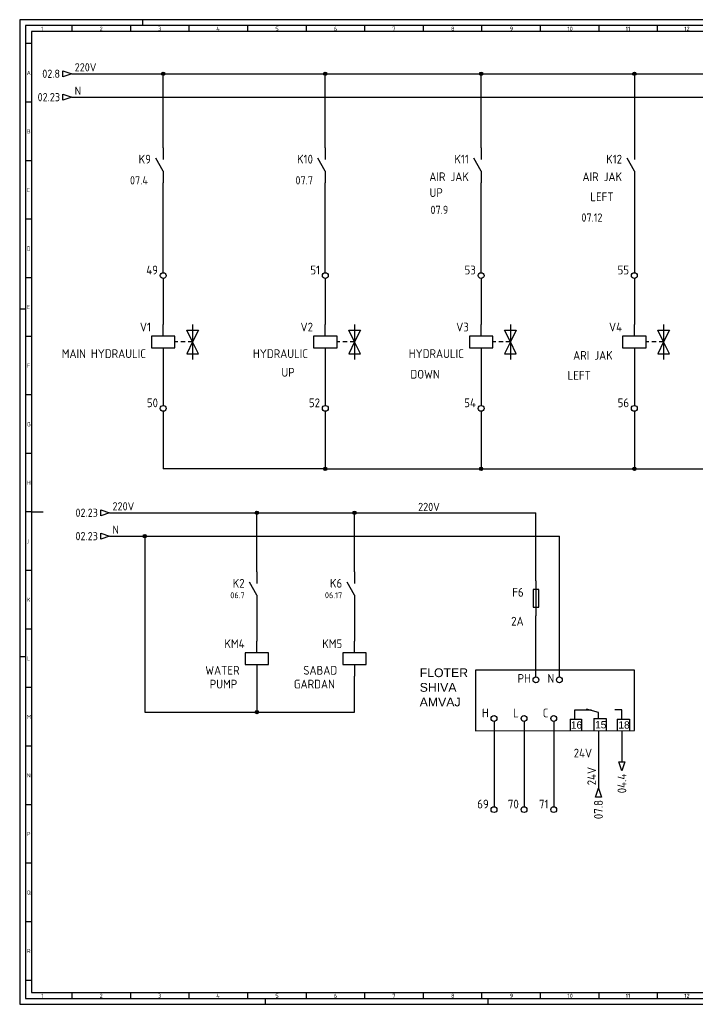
# Model space of a CAD drawing. Header units: millimetres. Extents: x 0 to 1189, y 5 to 846.
# Tile 1 of 2: x 0 to 577, y 5 to 846. Entities that reach past the tile are written whole.
import ezdxf
from ezdxf.enums import TextEntityAlignment as Align

# ---------------------------------------------------------------- set-up
doc = ezdxf.new("R2010")
doc.units = ezdxf.units.MM
doc.header["$LTSCALE"] = 12
for name, color, linetype in [('035', 5, 'Continuous'), ('07', 7, 'Continuous'), ('DESC', 1, 'Continuous'), ('DESCCHILD', 20, 'Continuous'), ('RED_2.5mm^2', 1, 'Continuous'), ('SYMS', 7, 'Continuous'), ('TAGS', 51, 'Continuous'), ('WIRENO', 70, 'Continuous'), ('WIREREF_DEST', 61, 'Continuous'), ('XREF', 7, 'Continuous'), ('XREFCHILD', 134, 'Continuous')]:
    doc.layers.add(name, color=color, linetype=linetype)
doc.styles.add('ISO Proportional', font='isocp.shx')
doc.styles.add('WD_IEC', font='ISOCP2.shx', dxfattribs={"width": 0.9, "height": 4})

# ---------------------------------------------------------------- blocks, each defined once
blk = doc.blocks.new('IEC_border_a0')
at = {"layer": '035', "color": 0}
for p, q in [((0, 841), (0, 0)), ((1189, 841), (0, 841)), ((44.5, 836), (44.5, 831)), ((94.5, 836), (94.5, 831)), ((105, 841), (105, 836)), ((144.5, 836), (144.5, 831)), ((194.5, 836), (194.5, 831)), ((244.5, 836), (244.5, 831)), ((294.5, 836), (294.5, 831)), ((344.5, 836), (344.5, 831)), ((394.5, 836), (394.5, 831)), ((444.5, 836), (444.5, 831)), ((494.5, 836), (494.5, 831)), ((544.5, 836), (544.5, 831)), ((9.98, 820.54), (5, 820.54)), ((9.98, 770.54), (5, 770.54)), ((9.98, 720.54), (5, 720.54)), ((9.98, 670.54), (5, 670.54)), ((9.98, 620.54), (5, 620.54)), ((0, 594), (5, 594)), ((10, 570.5), (5.02, 570.5)), ((10, 520.5), (5, 520.5)), ((10, 470.5), (5.02, 470.5)), ((10, 420.5), (5.02, 420.5)), ((10, 370.5), (5.02, 370.5)), ((10, 320.5), (5.02, 320.5)), ((0, 297), (5, 297)), ((10.02, 270.46), (5.03, 270.46)), ((10.02, 220.46), (5.03, 220.46)), ((10.02, 170.46), (5.03, 170.46)), ((10.02, 120.46), (5.03, 120.46)), ((10.02, 70.46), (5.03, 70.46)), ((10.03, 20.42), (5.05, 20.42)), ((44.5, 10), (44.5, 5)), ((94.5, 10), (94.5, 5)), ((144.5, 10), (144.5, 5)), ((194.5, 10), (194.5, 5)), ((244.5, 10), (244.5, 5)), ((294.5, 10), (294.5, 5)), ((344.5, 10), (344.5, 5)), ((394.5, 10), (394.5, 5)), ((444.5, 10), (444.5, 5)), ((494.5, 10), (494.5, 5)), ((544.5, 10), (544.5, 5)), ((0, 0), (1189, 0)), ((210, 0), (210, 5)), ((400, 0), (400, 5))]:
    blk.add_line(p, q, dxfattribs=at)
blk.add_lwpolyline([(10, 10), (1179, 10), (1179, 831), (10, 831)], close=True, dxfattribs=at)
at = {"layer": '07', "color": 0}
blk.add_line((10, 420.5), (20, 420.5), dxfattribs=at)
blk.add_lwpolyline([(5, 5), (1184, 5), (1184, 836), (5, 836)], close=True, dxfattribs=at)
at = {"layer": '035', "color": 0, "style": 'ISO Proportional'}
for s, p in [('1', (18.31, 831.5)), ('2', (68.23, 831.5)), ('3', (118.18, 831.5)), ('4', (167.88, 831.5)), ('5', (218.34, 831.5)), ('6', (268.19, 831.5)), ('7', (318.17, 831.5)), ('8', (368.42, 831.5)), ('9', (418.46, 831.5)), ('10', (467.72, 831.5)), ('11', (517.49, 831.5)), ('12', (567.49, 831.5)), ('A', (6, 793.79)), ('B', (6, 743.79)), ('C', (6, 693.79)), ('D', (6, 643.79)), ('E', (6.02, 593.75)), ('F', (6.02, 543.75)), ('G', (6.02, 493.75)), ('H', (6.02, 443.75)), ('J', (6.02, 393.75)), ('K', (6.02, 343.75)), ('L', (6.03, 293.72)), ('M', (6.03, 243.72)), ('N', (6.03, 193.72)), ('P', (6.03, 143.72)), ('Q', (6.03, 93.72)), ('R', (6.05, 43.68)), ('1', (18.31, 5.5)), ('2', (68.23, 5.5)), ('3', (118.18, 5.5)), ('4', (167.88, 5.5)), ('5', (218.34, 5.5)), ('6', (268.19, 5.5)), ('7', (318.17, 5.5)), ('8', (368.42, 5.5)), ('9', (418.46, 5.5)), ('10', (467.72, 5.5)), ('11', (517.49, 5.5)), ('12', (567.49, 5.5))]:
    blk.add_text(s, height=3.5, dxfattribs=at).set_placement(p)
blk = doc.blocks.new('VCR21')
for p, q in [((0, 7.5), (0, 2.5)), ((0, -2.5), (-3.12, 3.12)), ((0, -2.5), (0, -7.5))]:
    blk.add_line(p, q)
at = {"style": 'WD_IEC'}
for tag, p in [('INST', (-5.25, 6.75)), ('LOC', (-5.25, 3.75)), ('TAG2', (-5.25, 0.75)), ('XREF', (-5.25, -3.75)), ('DESC1', (-5.25, -6.75)), ('DESC2', (-5.25, -9.75)), ('DESC3', (-5.25, -12.75))]:
    blk.add_attdef(tag, text='', height=2.5, dxfattribs=at).set_placement(p, align=Align.RIGHT)
blk.add_attdef('TERM01', text='', height=2, rotation=90, dxfattribs=at).set_placement((-1, 7.5), align=Align.RIGHT)
at = {"style": 'WD_IEC', "flags": 1}
for tag, p, height in [('X2TERM01', (0, 7.5), 0.32), ('X4LINK', (-2.75, 0), 0.32), ('X1LINK', (-0.5, 0), 0.32), ('CONTACT', (4, -3.5), 1), ('FAMILY', (4, -5), 1), ('COMMON', (5.25, -4.75), 1), ('X8TERM02', (0, -7.5), 0.32)]:
    blk.add_attdef(tag, p, '', height=height, dxfattribs=at)
at = {"style": 'WD_IEC'}
blk.add_attdef('TERM02', (-1, -7.5), '', height=2, rotation=90, dxfattribs=at)
blk = doc.blocks.new('VT0002')
blk.add_circle((0, 0), 1.25)
at = {"style": 'WD_IEC'}
for tag, p in [('INST', (-2.25, 6.5)), ('LOC', (-2.25, 3.5)), ('DESC1', (-2.25, -6.25)), ('DESC2', (-2.25, -9.25)), ('DESC3', (-2.25, -12.25))]:
    blk.add_attdef(tag, text='', height=2.5, dxfattribs=at).set_placement(p, align=Align.RIGHT)
at = {"style": 'WD_IEC', "flags": 1}
for tag, p, height in [('ASSYCODE', (2.75, 10.75), 1), ('CATDESC', (2.75, 9.25), 1), ('MFG', (2.75, 7.25), 1.5), ('CAT', (2.75, 4.75), 1.5), ('X4PIN01', (-1.25, 1), 0.25), ('X4TERMDESC01', (-1.25, 0.5), 0.4), ('X4TERM01', (-1.25, 0), 0.25), ('STRIPSEQ', (0, 0), 0.025), ('X2PIN01', (0, 2.25), 0.25), ('X2TERMDESC01', (0, 1.75), 0.4), ('X2TERM01', (0, 1.25), 0.25), ('X8PIN01', (0, -0.25), 0.25), ('X1PIN01', (1.25, 1), 0.25), ('X1TERMDESC01', (1.25, 0.5), 0.4), ('X1TERM01', (1.25, 0), 0.25), ('LINKTERM', (0, -0.04), 0.025), ('X8TERMDESC01', (0, -0.75), 0.4), ('X8TERM01', (0, -1.25), 0.25)]:
    blk.add_attdef(tag, p, '', height=height, dxfattribs=at)
at = {"style": 'WD_IEC', "flags": 8}
for tag, height, p in [('TAGSTRIP', 2.5, (-2.25, 0.5)), ('TERM01', 2, (-2.25, -3.25))]:
    blk.add_attdef(tag, text='', height=height, dxfattribs=at).set_placement(p, align=Align.RIGHT)
blk = doc.blocks.new('WDDOT')
for radius in [0.72, 0.449, 0.223]:
    blk.add_circle((0, 0), radius)
blk = doc.blocks.new('VFU1')
blk.add_line((0, 7.5), (0, -7.5))
blk.add_lwpolyline([(-1.25, 3.75), (-1.25, -3.75), (1.25, -3.75), (1.25, 3.75)], close=True)
at = {"style": 'WD_IEC'}
for tag, p in [('INST', (-5.25, 7.75)), ('LOC', (-5.25, 4.25)), ('TAG1', (-5.25, 0.75)), ('RATING1', (-5.25, -3.75)), ('XREF', (-5.25, -7.75)), ('DESC1', (-5.25, -11.6)), ('DESC2', (-5.25, -15.1)), ('DESC3', (-5.25, -18.6))]:
    blk.add_attdef(tag, text='', height=2.5, dxfattribs=at).set_placement(p, align=Align.RIGHT)
blk.add_attdef('TERM01', text='', height=2, rotation=90, dxfattribs=at).set_placement((-1, 7.5), align=Align.RIGHT)
at = {"style": 'WD_IEC', "flags": 1}
for tag, p, height in [('X2TERM01', (0, 7.5), 0.32), ('CAT', (2.75, 4), 1.5), ('MFG', (2.75, 6.5), 1.5), ('X4LINK', (-1.25, 0), 0.32), ('X1LINK', (1.25, 0), 0.32), ('ASSYCODE', (2.25, -4), 1), ('X8TERM02', (0, -7.5), 0.32), ('CATDESC', (2.25, -7), 1), ('FAMILY', (2.25, -5.5), 1)]:
    blk.add_attdef(tag, p, '', height=height, dxfattribs=at)
at = {"style": 'WD_IEC'}
blk.add_attdef('TERM02', (-1, -7.5), '', height=2, rotation=90, dxfattribs=at)
blk = doc.blocks.new('VSV1')
for p, q in [((0, 2.5), (0, 7.5)), ((12.5, 0), (10, 5)), ((10, 5), (15, 5)), ((12.5, 7.5), (12.5, -7.5)), ((15, 5), (12.5, 0)), ((6.25, 0), (5, 0)), ((9.38, 0), (7.5, 0)), ((12.5, 0), (10, -5)), ((12.5, 0), (10.62, 0)), ((15, -5), (12.5, 0)), ((0, -2.5), (0, -7.5)), ((10, -5), (15, -5))]:
    blk.add_line(p, q)
blk.add_lwpolyline([(-5, 2.5), (-5, -2.5), (5, -2.5), (5, 2.5)], close=True)
at = {"style": 'WD_IEC'}
for tag, p in [('INST', (-5.25, 11.5)), ('LOC', (-5.25, 8)), ('TAG1', (-5.25, 4.5)), ('DESC1', (-5.25, -6.85)), ('DESC2', (-5.25, -10.35)), ('DESC3', (-5.25, -13.85))]:
    blk.add_attdef(tag, text='', height=2.5, dxfattribs=at).set_placement(p, align=Align.RIGHT)
blk.add_attdef('TERM01', text='', height=2, rotation=90, dxfattribs=at).set_placement((-1, 7.5), align=Align.RIGHT)
at = {"style": 'WD_IEC', "flags": 1}
for tag, p, height in [('X2TERM01', (0, 7.5), 0.32), ('X4LINK', (-5, 0), 0.32), ('X1LINK', (12.5, 0), 0.32), ('ASSYCODE', (1, -4), 1), ('X8TERM02', (0, -7.5), 0.32), ('CATDESC', (1, -7), 1), ('FAMILY', (1, -5.5), 1)]:
    blk.add_attdef(tag, p, '', height=height, dxfattribs=at)
at = {"style": 'WD_IEC', "flags": 9}
for tag, p in [('MFG', (-6, 1)), ('CAT', (-6, -1.5))]:
    blk.add_attdef(tag, text='', height=1.5, dxfattribs=at).set_placement(p, align=Align.RIGHT)
at = {"style": 'WD_IEC'}
blk.add_attdef('TERM02', (-1, -7.5), '', height=2, rotation=90, dxfattribs=at)
at = {"lineweight": 9, "style": 'WD_IEC'}
for tag, p in [('NO', (-5.5, -16.5)), ('NC', (-5.5, -20))]:
    blk.add_attdef(tag, text='', height=2.5, dxfattribs=at).set_placement(p, align=Align.TOP_RIGHT)
for tag, p in [('XREFNO', (-4, -16.5)), ('XREFNC', (-4, -20)), ('WDTAGALT', (-3.88, -23.13))]:
    blk.add_attdef(tag, text='', height=2.5, dxfattribs=at).set_placement(p, align=Align.TOP_LEFT)
blk = doc.blocks.new('VMS1')
for p, q in [((0, 2.5), (0, 7.5)), ((0, -2.5), (0, -7.5))]:
    blk.add_line(p, q)
blk.add_lwpolyline([(-5, 2.5), (-5, -2.5), (5, -2.5), (5, 2.5)], close=True)
at = {"style": 'WD_IEC'}
for tag, p in [('INST', (-5.25, 10.5)), ('LOC', (-5.25, 7.5)), ('TAG1', (-5.25, 4.5)), ('DESC1', (-5.25, -6.85)), ('DESC2', (-5.25, -9.85)), ('DESC3', (-5.25, -12.85))]:
    blk.add_attdef(tag, text='', height=2.5, dxfattribs=at).set_placement(p, align=Align.RIGHT)
blk.add_attdef('TERM01', text='', height=2, rotation=90, dxfattribs=at).set_placement((-1, 7.5), align=Align.RIGHT)
at = {"style": 'WD_IEC', "flags": 1}
for tag, p, height in [('X2TERM01', (0, 7.5), 0.32), ('X4LINK', (-5, 0), 0.32), ('X1LINK', (5, 0), 0.32), ('ASSYCODE', (1, -4), 1), ('X8TERM02', (0, -7.5), 0.32), ('CATDESC', (1, -7), 1), ('FAMILY', (1, -5.5), 1)]:
    blk.add_attdef(tag, p, '', height=height, dxfattribs=at)
at = {"style": 'WD_IEC', "flags": 9}
for tag, p in [('MFG', (-6, 1)), ('CAT', (-6, -1.5))]:
    blk.add_attdef(tag, text='', height=1.5, dxfattribs=at).set_placement(p, align=Align.RIGHT)
at = {"style": 'WD_IEC'}
blk.add_attdef('TERM02', (-1, -7.5), '', height=2, rotation=90, dxfattribs=at)
at = {"lineweight": 9, "style": 'WD_IEC'}
for tag, p in [('NO', (-5.5, -16.5)), ('NC', (-5.5, -19.5))]:
    blk.add_attdef(tag, text='', height=2.5, dxfattribs=at).set_placement(p, align=Align.TOP_RIGHT)
for tag, p in [('XREFNO', (-4, -16.5)), ('XREFNC', (-4, -19.5))]:
    blk.add_attdef(tag, text='', height=2.5, dxfattribs=at).set_placement(p, align=Align.TOP_LEFT)
blk = doc.blocks.new('HA1D3')
blk.add_lwpolyline([(0, 0), (-3.75, -1.25), (-3.75, 1.25)], close=True)
at = {"style": 'WD_IEC'}
blk.add_attdef('XREF', text='', height=2.5, dxfattribs=at).set_placement((-5, 0), align=Align.MIDDLE_RIGHT)
at = {"style": 'WD_IEC', "flags": 1}
blk.add_attdef('SIGCODE', text='', height=1, dxfattribs=at).set_placement((-2.5, 1.8), align=Align.RIGHT)
at = {"style": 'WD_IEC'}
for tag, p, height, flags in [('X1TERM01', (0, 0), 0.32, 1), ('WIRENO', (1.25, 1), 2.5, 8)]:
    blk.add_attdef(tag, p, '', height=height, dxfattribs=dict(at, flags=flags))
blk.add_attdef('DESC1', text='', height=2.5, dxfattribs=at).set_placement((1.25, -1), align=Align.TOP_LEFT)
blk = doc.blocks.new('WD_WNH')
at = {"linetype": 'Continuous', "style": 'WD_IEC', "width": 0.8}
blk.add_attdef('WIRENO', text='', height=2.5, dxfattribs=at).set_placement((0, 0.75), align=Align.CENTER)
at = {"style": 'WD_IEC', "flags": 1}
for tag, p in [('W01USER', (0, 1.25)), ('W02USER', (0, 1.125)), ('W03USER', (0, 1)), ('W04USER', (0, 0.875)), ('W05USER', (0, 0.75)), ('W06USER', (0, 0.625)), ('W07USER', (0, 0.5)), ('W08USER', (0, 0.375)), ('W09USER', (0, 0.25)), ('W10USER', (0, 0.125))]:
    blk.add_attdef(tag, text='', height=0.08, dxfattribs=at).set_placement(p, align=Align.CENTER)
blk = doc.blocks.new('HA1D4')
blk.add_lwpolyline([(0, 0), (1.25, -3.75), (-1.25, -3.75)], close=True)
at = {"style": 'WD_IEC', "flags": 8}
blk.add_attdef('WIRENO', (-1, 1.25), '', height=2.5, rotation=90, dxfattribs=at)
at = {"style": 'WD_IEC'}
blk.add_attdef('DESC1', text='', height=2.5, rotation=90, dxfattribs=at).set_placement((1, 1.25), align=Align.TOP_LEFT)
at = {"style": 'WD_IEC', "flags": 1}
blk.add_attdef('X2TERM01', (0, 0), '', height=0.32, dxfattribs=at)
blk.add_attdef('SIGCODE', text='', height=1, dxfattribs=at).set_placement((-2.5, -3.2), align=Align.RIGHT)
at = {"style": 'WD_IEC'}
blk.add_attdef('XREF', text='', height=2.5, rotation=90, dxfattribs=at).set_placement((0, -5), align=Align.MIDDLE_RIGHT)
blk = doc.blocks.new('WD_WNV')
at = {"linetype": 'Continuous', "style": 'WD_IEC', "width": 0.8}
blk.add_attdef('WIRENO', text='', height=2.5, dxfattribs=at).set_placement((-1.6, 0), align=Align.MIDDLE_RIGHT)
at = {"style": 'WD_IEC', "flags": 1}
for tag, p in [('W01USER', (-1, 1.25)), ('W02USER', (-1, 1.125)), ('W03USER', (-1, 1)), ('W04USER', (-1, 0.875)), ('W05USER', (-1, 0.75)), ('W06USER', (-1, 0.625)), ('W07USER', (-1, 0.5)), ('W08USER', (-1, 0.375)), ('W09USER', (-1, 0.25)), ('W10USER', (-1, 0.125))]:
    blk.add_attdef(tag, text='', height=0.08, dxfattribs=at).set_placement(p, align=Align.CENTER)
blk = doc.blocks.new('HA1S4')
blk.add_lwpolyline([(0, -3.75), (-1.25, 0), (1.25, 0)], close=True)
at = {"style": 'WD_IEC', "flags": 8}
blk.add_attdef('WIRENO', (-1, 1.25), '', height=2.5, rotation=90, dxfattribs=at)
at = {"style": 'WD_IEC'}
blk.add_attdef('DESC1', text='', height=2.5, rotation=90, dxfattribs=at).set_placement((1, 1.25), align=Align.TOP_LEFT)
at = {"style": 'WD_IEC', "flags": 1}
blk.add_attdef('X2TERM01', (0, 0), '', height=0.32, dxfattribs=at)
blk.add_attdef('SIGCODE', text='', height=1, dxfattribs=at).set_placement((-2.5, -3.2), align=Align.RIGHT)
at = {"style": 'WD_IEC'}
blk.add_attdef('XREF', text='', height=2.5, rotation=90, dxfattribs=at).set_placement((0, -5), align=Align.MIDDLE_RIGHT)

msp = doc.modelspace()

# ---------------------------------------------------------------- linework, layer by layer
for p, q in [((474.18, 248.49), (474.18, 256.49)), ((474.18, 256.49), (488.26, 256.49)), ((494.18, 254.06), (484.09, 257.01)), ((494.18, 249.06), (494.18, 254.06)), ((514.18, 256.49), (508.18, 256.6)), ((514.18, 248.49), (514.18, 256.49)), ((470.18, 248.54), (470.18, 238.7)), ((470.18, 248.54), (479.68, 248.41)), ((479.68, 248.41), (479.68, 238.66)), ((490.18, 249.11), (490.18, 238.7)), ((490.18, 249.11), (500.81, 249.01)), ((500.81, 249.01), (500.81, 238.7)), ((510.18, 248.54), (510.18, 238.7)), ((510.18, 248.54), (520.84, 248.44)), ((520.84, 248.44), (520.84, 238.7))]:
    msp.add_line(p, q)
at = {"color": 7}
for p, q in [((494.26, 238.7), (494.26, 228.7)), ((514.26, 238.7), (514.26, 228.7))]:
    msp.add_line(p, q, dxfattribs=at)
at = {"layer": 'RED_2.5mm^2', "color": 0}
for p, q in [((44.47, 799.76), (1144.36, 799.76)), ((122.6, 736.55), (122.6, 799.76)), ((260.95, 736.55), (260.95, 799.76)), ((394.07, 736.55), (394.07, 799.76)), ((524.89, 799.76), (524.89, 736.55)), ((44.47, 779.76), (1144.36, 779.76)), ((122.6, 629.86), (122.6, 706.55)), ((260.98, 629.86), (260.98, 706.55)), ((394.05, 629.86), (394.05, 706.55)), ((524.89, 706.55), (524.89, 629.86)), ((122.6, 624.86), (122.6, 585.65)), ((260.98, 624.86), (260.98, 585.65)), ((394.05, 624.86), (394.05, 585.65)), ((524.89, 624.86), (524.89, 585.65)), ((122.6, 555.65), (122.6, 516.43)), ((260.98, 555.65), (260.98, 516.43)), ((394.05, 555.65), (394.05, 516.43)), ((524.89, 555.65), (524.89, 516.43)), ((122.6, 511.43), (122.6, 462.29)), ((260.98, 511.43), (260.98, 462.29)), ((394.05, 511.43), (394.05, 462.29)), ((524.89, 511.43), (524.89, 462.29)), ((260.98, 462.29), (122.6, 462.29)), ((260.98, 462.29), (827.77, 462.29)), ((76.78, 424.8), (440.87, 424.8)), ((202.58, 374.3), (202.58, 424.8)), ((285.92, 374.3), (285.92, 424.8)), ((440.87, 366.61), (440.87, 424.8)), ((76.78, 404.8), (460.87, 404.8)), ((106.82, 404.8), (106.82, 254.51)), ((460.87, 284.55), (460.87, 404.8)), ((202.55, 344.3), (202.55, 315.18)), ((285.92, 344.3), (285.92, 315.18)), ((440.87, 284.55), (440.87, 336.61)), ((202.55, 285.18), (202.55, 254.51)), ((285.92, 254.51), (285.92, 285.18)), ((106.82, 254.51), (285.92, 254.51)), ((405.06, 246.54), (405.06, 173.73)), ((430.71, 246.54), (430.71, 173.73)), ((456.04, 246.54), (456.04, 173.73))]:
    msp.add_line(p, q, dxfattribs=at)
at = {"layer": 'RED_2.5mm^2'}
for p, q in [((494.26, 228.7), (494.26, 189.48)), ((514.26, 228.7), (514.26, 211.91))]:
    msp.add_line(p, q, dxfattribs=at)
at = {"layer": 'RED_2.5mm^2', "color": 0}
msp.add_lwpolyline([(524.92, 290.45), (389.28, 290.45), (389.28, 238.49), (524.92, 238.71)], close=True, dxfattribs=at)

# ---------------------------------------------------------------- block references
msp.add_blockref('IEC_border_a0', (0, 4.94))
at = {"layer": 'SYMS'}
ref = msp.add_blockref('HA1D3', (44.47, 799.76), dxfattribs=dict(at, xscale=2, yscale=2, zscale=2))
ref.add_attrib('XREF', '02.8', dxfattribs={"layer": 'XREF', "height": 7, "style": 'WD_IEC'}).set_placement((34.47, 799.76), align=Align.MIDDLE_RIGHT)
ref.add_attrib('WIRENO', '220V', (46.97, 801.76), dxfattribs={"layer": 'WIREREF_DEST', "height": 7, "style": 'WD_IEC', "flags": 8})
at = {"layer": 'SYMS', "color": 0, "xscale": 2, "yscale": 2, "zscale": 2}
for p in [(122.6, 799.76), (260.95, 799.76), (394.07, 799.76), (524.89, 799.76), (260.98, 462.29), (394.05, 462.29), (524.89, 462.29), (202.58, 424.8), (285.92, 424.8), (106.82, 404.8), (202.55, 254.51)]:
    msp.add_blockref('WDDOT', p, dxfattribs=at)
at = {"layer": 'SYMS'}
ref = msp.add_blockref('HA1D3', (44.47, 779.76), dxfattribs=dict(at, xscale=2, yscale=2, zscale=2))
ref.add_attrib('XREF', '02.23', dxfattribs={"layer": 'XREF', "height": 7, "style": 'WD_IEC'}).set_placement((34.47, 779.76), align=Align.MIDDLE_RIGHT)
ref.add_attrib('WIRENO', 'N', (46.97, 781.76), dxfattribs={"layer": 'WIREREF_DEST', "height": 7, "style": 'WD_IEC', "flags": 8})
at = {"layer": 'SYMS', "color": 0}
ref = msp.add_blockref('VCR21', (122.6, 721.55), dxfattribs=dict(at, xscale=2, yscale=2, zscale=2))
ref.add_attrib('XREF', '07.4', dxfattribs={"layer": 'XREFCHILD', "height": 7, "style": 'WD_IEC'}).set_placement((109.46, 705.26), align=Align.RIGHT)
ref.add_attrib('TAG2', 'K9', dxfattribs={"layer": 'TAGS', "height": 7.5, "style": 'WD_IEC'}).set_placement((112.1, 723.05), align=Align.RIGHT)
ref = msp.add_blockref('VCR21', (260.95, 721.55), dxfattribs=dict(at, xscale=2, yscale=2, zscale=2))
ref.add_attrib('XREF', '07.7', dxfattribs={"layer": 'XREFCHILD', "height": 7, "style": 'WD_IEC'}).set_placement((250.45, 705.26), align=Align.RIGHT)
ref.add_attrib('TAG2', 'K10', dxfattribs={"layer": 'TAGS', "height": 7.5, "style": 'WD_IEC'}).set_placement((250.45, 723.05), align=Align.RIGHT)
ref = msp.add_blockref('VCR21', (394.07, 721.55), dxfattribs=dict(at, xscale=2, yscale=2, zscale=2))
ref.add_attrib('XREF', '07.9', dxfattribs={"layer": 'XREFCHILD', "height": 7, "style": 'WD_IEC'}).set_placement((365.99, 680.04), align=Align.RIGHT)
ref.add_attrib('DESC2', 'UP', dxfattribs={"layer": 'DESCCHILD', "height": 7.5, "style": 'WD_IEC'}).set_placement((361.34, 694.49), align=Align.RIGHT)
ref.add_attrib('DESC1', 'AIR JAK', dxfattribs={"layer": 'DESCCHILD', "height": 7.5, "style": 'WD_IEC'}).set_placement((383.57, 708.05), align=Align.RIGHT)
ref.add_attrib('TAG2', 'K11', dxfattribs={"layer": 'TAGS', "height": 7.5, "style": 'WD_IEC'}).set_placement((383.57, 723.05), align=Align.RIGHT)
ref = msp.add_blockref('VCR21', (524.89, 721.55), dxfattribs=dict(at, xscale=2, yscale=2, zscale=2))
ref.add_attrib('XREF', '07.12', dxfattribs={"layer": 'XREFCHILD', "height": 7, "style": 'WD_IEC'}).set_placement((497.69, 673.45), align=Align.RIGHT)
ref.add_attrib('DESC2', 'LEFT', dxfattribs={"layer": 'DESCCHILD', "height": 7.5, "style": 'WD_IEC'}).set_placement((507.11, 690.92), align=Align.RIGHT)
ref.add_attrib('DESC1', 'AIR JAK', dxfattribs={"layer": 'DESCCHILD', "height": 7.5, "style": 'WD_IEC'}).set_placement((514.39, 708.05), align=Align.RIGHT)
ref.add_attrib('TAG2', 'K12', dxfattribs={"layer": 'TAGS', "height": 7.5, "style": 'WD_IEC'}).set_placement((514.39, 723.05), align=Align.RIGHT)
ref = msp.add_blockref('VT0002', (122.6, 627.36), dxfattribs=dict(at, xscale=2, yscale=2, zscale=2))
ref.add_attrib('TAGSTRIP', '49', dxfattribs={"layer": 'TAGS', "height": 7.5, "style": 'WD_IEC', "flags": 8}).set_placement((118.1, 628.36), align=Align.RIGHT)
ref = msp.add_blockref('VT0002', (260.98, 627.36), dxfattribs=dict(at, xscale=2, yscale=2, zscale=2))
ref.add_attrib('TAGSTRIP', '51', dxfattribs={"layer": 'TAGS', "height": 7.5, "style": 'WD_IEC', "flags": 8}).set_placement((256.48, 628.36), align=Align.RIGHT)
ref = msp.add_blockref('VT0002', (394.05, 627.36), dxfattribs=dict(at, xscale=2, yscale=2, zscale=2))
ref.add_attrib('TAGSTRIP', '53', dxfattribs={"layer": 'TAGS', "height": 7.5, "style": 'WD_IEC', "flags": 8}).set_placement((389.55, 628.36), align=Align.RIGHT)
ref = msp.add_blockref('VT0002', (524.89, 627.36), dxfattribs=dict(at, xscale=2, yscale=2, zscale=2))
ref.add_attrib('TAGSTRIP', '55', dxfattribs={"layer": 'TAGS', "height": 7.5, "style": 'WD_IEC', "flags": 8}).set_placement((520.39, 628.36), align=Align.RIGHT)
ref = msp.add_blockref('VSV1', (122.6, 570.65), dxfattribs=dict(at, xscale=2, yscale=2, zscale=2))
ref.add_attrib('DESC1', 'MAIN HYDRAULIC ', dxfattribs={"layer": 'DESC', "height": 7.5, "style": 'WD_IEC'}).set_placement((112.1, 556.95), align=Align.RIGHT)
ref.add_attrib('TAG1', 'V1', dxfattribs={"layer": 'TAGS', "height": 7.5, "style": 'WD_IEC'}).set_placement((112.1, 579.65), align=Align.RIGHT)
ref = msp.add_blockref('VSV1', (260.98, 570.65), dxfattribs=dict(at, xscale=2, yscale=2, zscale=2))
ref.add_attrib('DESC2', 'UP', dxfattribs={"layer": 'DESC', "height": 7.5, "style": 'WD_IEC'}).set_placement((234.83, 540.99), align=Align.RIGHT)
ref.add_attrib('DESC1', 'HYDRAULIC ', dxfattribs={"layer": 'DESC', "height": 7.5, "style": 'WD_IEC'}).set_placement((250.48, 556.95), align=Align.RIGHT)
ref.add_attrib('TAG1', 'V2', dxfattribs={"layer": 'TAGS', "height": 7.5, "style": 'WD_IEC'}).set_placement((250.48, 579.65), align=Align.RIGHT)
ref = msp.add_blockref('VSV1', (394.05, 570.65), dxfattribs=dict(at, xscale=2, yscale=2, zscale=2))
ref.add_attrib('DESC2', 'DOWN', dxfattribs={"layer": 'DESC', "height": 7.5, "style": 'WD_IEC'}).set_placement((358.63, 539.35), align=Align.RIGHT)
ref.add_attrib('DESC1', 'HYDRAULIC ', dxfattribs={"layer": 'DESC', "height": 7.5, "style": 'WD_IEC'}).set_placement((383.55, 556.95), align=Align.RIGHT)
ref.add_attrib('TAG1', 'V3', dxfattribs={"layer": 'TAGS', "height": 7.5, "style": 'WD_IEC'}).set_placement((383.55, 579.65), align=Align.RIGHT)
ref = msp.add_blockref('VSV1', (524.89, 570.65), dxfattribs=dict(at, xscale=2, yscale=2, zscale=2))
ref.add_attrib('DESC2', 'LEFT', dxfattribs={"layer": 'DESC', "height": 7.5, "style": 'WD_IEC'}).set_placement((487.68, 538.36), align=Align.RIGHT)
ref.add_attrib('DESC1', 'ARI JAK', dxfattribs={"layer": 'DESC', "height": 7.5, "style": 'WD_IEC'}).set_placement((506.42, 555.46), align=Align.RIGHT)
ref.add_attrib('TAG1', 'V4', dxfattribs={"layer": 'TAGS', "height": 7.5, "style": 'WD_IEC'}).set_placement((514.39, 579.65), align=Align.RIGHT)
ref = msp.add_blockref('VT0002', (122.6, 513.93), dxfattribs=dict(at, xscale=2, yscale=2, zscale=2))
ref.add_attrib('TAGSTRIP', '50', dxfattribs={"layer": 'TAGS', "height": 7.5, "style": 'WD_IEC', "flags": 8}).set_placement((118.1, 514.93), align=Align.RIGHT)
ref = msp.add_blockref('VT0002', (260.98, 513.93), dxfattribs=dict(at, xscale=2, yscale=2, zscale=2))
ref.add_attrib('TAGSTRIP', '52', dxfattribs={"layer": 'TAGS', "height": 7.5, "style": 'WD_IEC', "flags": 8}).set_placement((256.48, 514.93), align=Align.RIGHT)
ref = msp.add_blockref('VT0002', (394.05, 513.93), dxfattribs=dict(at, xscale=2, yscale=2, zscale=2))
ref.add_attrib('TAGSTRIP', '54', dxfattribs={"layer": 'TAGS', "height": 7.5, "style": 'WD_IEC', "flags": 8}).set_placement((389.55, 514.93), align=Align.RIGHT)
ref = msp.add_blockref('VT0002', (524.89, 513.93), dxfattribs=dict(at, xscale=2, yscale=2, zscale=2))
ref.add_attrib('TAGSTRIP', '56', dxfattribs={"layer": 'TAGS', "height": 7.5, "style": 'WD_IEC', "flags": 8}).set_placement((520.39, 514.93), align=Align.RIGHT)
at = {"layer": 'SYMS'}
ref = msp.add_blockref('HA1D3', (76.78, 424.8), dxfattribs=dict(at, xscale=2, yscale=2, zscale=2))
ref.add_attrib('XREF', '02.23', dxfattribs={"layer": 'XREF', "height": 7, "style": 'WD_IEC'}).set_placement((66.78, 424.8), align=Align.MIDDLE_RIGHT)
ref.add_attrib('WIRENO', '220V', (79.28, 426.8), dxfattribs={"layer": 'WIREREF_DEST', "height": 7, "style": 'WD_IEC', "flags": 8})
ref = msp.add_blockref('HA1D3', (76.78, 404.8), dxfattribs=dict(at, xscale=2, yscale=2, zscale=2))
ref.add_attrib('XREF', '02.23', dxfattribs={"layer": 'XREF', "height": 7, "style": 'WD_IEC'}).set_placement((66.78, 404.8), align=Align.MIDDLE_RIGHT)
ref.add_attrib('WIRENO', 'N', (79.28, 406.8), dxfattribs={"layer": 'WIREREF_DEST', "height": 7, "style": 'WD_IEC', "flags": 8})
at = {"layer": 'SYMS', "color": 0}
ref = msp.add_blockref('VCR21', (202.58, 359.3), dxfattribs=dict(at, xscale=2, yscale=2, zscale=2))
ref.add_attrib('XREF', '06.7', dxfattribs={"layer": 'XREFCHILD', "height": 5, "style": 'WD_IEC'}).set_placement((192.08, 351.8), align=Align.RIGHT)
ref.add_attrib('TAG2', 'K2', dxfattribs={"layer": 'TAGS', "height": 7.5, "style": 'WD_IEC'}).set_placement((192.08, 360.8), align=Align.RIGHT)
ref = msp.add_blockref('VCR21', (285.92, 359.3), dxfattribs=dict(at, xscale=2, yscale=2, zscale=2))
ref.add_attrib('XREF', '06.17', dxfattribs={"layer": 'XREFCHILD', "height": 5, "style": 'WD_IEC'}).set_placement((275.42, 351.8), align=Align.RIGHT)
ref.add_attrib('TAG2', 'K6', dxfattribs={"layer": 'TAGS', "height": 7.5, "style": 'WD_IEC'}).set_placement((275.42, 360.8), align=Align.RIGHT)
ref = msp.add_blockref('VFU1', (440.87, 351.61), dxfattribs=dict(at, xscale=2, yscale=2, zscale=2))
ref.add_attrib('DESC1', '2A', dxfattribs={"layer": 'DESC', "height": 7.5, "style": 'WD_IEC'}).set_placement((430.37, 328.41), align=Align.RIGHT)
ref.add_attrib('TAG1', 'F6', dxfattribs={"layer": 'TAGS', "height": 7.5, "style": 'WD_IEC'}).set_placement((430.37, 353.11), align=Align.RIGHT)
ref = msp.add_blockref('VMS1', (202.55, 300.18), dxfattribs=dict(at, xscale=2, yscale=2, zscale=2))
ref.add_attrib('DESC2', 'PUMP', dxfattribs={"layer": 'DESC', "height": 7.5, "style": 'WD_IEC'}).set_placement((185.76, 274.69), align=Align.RIGHT)
ref.add_attrib('DESC1', 'WATER ', dxfattribs={"layer": 'DESC', "height": 7.5, "style": 'WD_IEC'}).set_placement((192.05, 286.48), align=Align.RIGHT)
ref.add_attrib('TAG1', 'KM4', dxfattribs={"layer": 'TAGS', "height": 7.5, "style": 'WD_IEC'}).set_placement((192.05, 309.18), align=Align.RIGHT)
ref = msp.add_blockref('VMS1', (285.92, 300.18), dxfattribs=dict(at, xscale=2, yscale=2, zscale=2))
ref.add_attrib('DESC2', 'GARDAN', dxfattribs={"layer": 'DESC', "height": 7.5, "style": 'WD_IEC'}).set_placement((269.13, 274.69), align=Align.RIGHT)
ref.add_attrib('DESC1', 'SABAD ', dxfattribs={"layer": 'DESC', "height": 7.5, "style": 'WD_IEC'}).set_placement((275.42, 286.48), align=Align.RIGHT)
ref.add_attrib('TAG1', 'KM5', dxfattribs={"layer": 'TAGS', "height": 7.5, "style": 'WD_IEC'}).set_placement((275.42, 309.18), align=Align.RIGHT)
ref = msp.add_blockref('VT0002', (440.87, 282.05), dxfattribs=dict(at, xscale=2, yscale=2, zscale=2))
ref.add_attrib('TAGSTRIP', 'PH', dxfattribs={"layer": 'TAGS', "height": 7.5, "style": 'WD_IEC', "flags": 8}).set_placement((436.55, 279.53), align=Align.RIGHT)
ref = msp.add_blockref('VT0002', (460.87, 282.05), dxfattribs=dict(at, xscale=2, yscale=2, zscale=2))
ref.add_attrib('TAGSTRIP', 'N', dxfattribs={"layer": 'TAGS', "height": 7.5, "style": 'WD_IEC', "flags": 8}).set_placement((456.55, 279.53), align=Align.RIGHT)
ref = msp.add_blockref('VT0002', (405.06, 249.04), dxfattribs=dict(at, xscale=2, yscale=2, zscale=2))
ref.add_attrib('TAGSTRIP', 'H', dxfattribs={"layer": 'TAGS', "height": 7.5, "style": 'WD_IEC', "flags": 8}).set_placement((400.56, 250.04), align=Align.RIGHT)
ref = msp.add_blockref('VT0002', (430.71, 249.04), dxfattribs=dict(at, xscale=2, yscale=2, zscale=2))
ref.add_attrib('TAGSTRIP', 'L', dxfattribs={"layer": 'TAGS', "height": 7.5, "style": 'WD_IEC', "flags": 8}).set_placement((426.21, 250.04), align=Align.RIGHT)
ref = msp.add_blockref('VT0002', (456.04, 249.04), dxfattribs=dict(at, xscale=2, yscale=2, zscale=2))
ref.add_attrib('TAGSTRIP', 'C', dxfattribs={"layer": 'TAGS', "height": 7.5, "style": 'WD_IEC', "flags": 8}).set_placement((451.54, 250.04), align=Align.RIGHT)
at = {"layer": 'SYMS'}
ref = msp.add_blockref('HA1S4', (514.26, 211.91), dxfattribs=dict(at, xscale=2, yscale=2, zscale=2))
ref.add_attrib('XREF', '04.4', dxfattribs={"layer": 'XREF', "height": 7.5, "rotation": 90, "style": 'WD_IEC'}).set_placement((514.26, 201.91), align=Align.MIDDLE_RIGHT)
ref = msp.add_blockref('HA1D4', (494.26, 189.48), dxfattribs=dict(at, xscale=2, yscale=2, zscale=2))
ref.add_attrib('XREF', '07.8', dxfattribs={"layer": 'XREF', "height": 7.5, "rotation": 90, "style": 'WD_IEC'}).set_placement((494.26, 179.48), align=Align.MIDDLE_RIGHT)
ref.add_attrib('WIRENO', '24V', (492.26, 191.98), dxfattribs={"layer": 'WIREREF_DEST', "height": 7.5, "rotation": 90, "style": 'WD_IEC', "flags": 8})
at = {"layer": 'SYMS', "color": 0}
ref = msp.add_blockref('VT0002', (405.06, 171.23), dxfattribs=dict(at, xscale=2, yscale=2, zscale=2))
ref.add_attrib('TAGSTRIP', '69', dxfattribs={"layer": 'TAGS', "height": 7.5, "style": 'WD_IEC', "flags": 8}).set_placement((400.56, 172.23), align=Align.RIGHT)
ref = msp.add_blockref('VT0002', (430.71, 171.23), dxfattribs=dict(at, xscale=2, yscale=2, zscale=2))
ref.add_attrib('TAGSTRIP', '70', dxfattribs={"layer": 'TAGS', "height": 7.5, "style": 'WD_IEC', "flags": 8}).set_placement((426.21, 172.23), align=Align.RIGHT)
ref = msp.add_blockref('VT0002', (456.04, 171.23), dxfattribs=dict(at, xscale=2, yscale=2, zscale=2))
ref.add_attrib('TAGSTRIP', '71', dxfattribs={"layer": 'TAGS', "height": 7.5, "style": 'WD_IEC', "flags": 8}).set_placement((451.54, 172.23), align=Align.RIGHT)
at = {"layer": 'WIRENO', "color": 0}
ref = msp.add_blockref('WD_WNH', (349.52, 424.8), dxfattribs=dict(at, xscale=2, yscale=2, zscale=2))
ref.add_attrib('WIRENO', '220V', dxfattribs={"linetype": 'Continuous', "height": 7, "style": 'WD_IEC'}).set_placement((349.52, 426.3), align=Align.CENTER)
at = {"layer": 'WIRENO'}
ref = msp.add_blockref('WD_WNV', (494.26, 219.39), dxfattribs=dict(at, xscale=-2, yscale=2, zscale=2))
ref.add_attrib('WIRENO', '24V', dxfattribs={"linetype": 'Continuous', "height": 7.5, "style": 'WD_IEC'}).set_placement((488.8, 219.5), align=Align.MIDDLE_RIGHT)

# ---------------------------------------------------------------- texts
at = {"char_height": 6.2054, "attachment_point": 1}
for s, insert in [('{\\f@Arial Unicode MS|b0|i0|c0|p34;16}', (470.68, 246.61)), ('{\\f@Arial Unicode MS|b0|i0|c0|p34;15}', (491.35, 246.84)), ('{\\f@Arial Unicode MS|b0|i0|c0|p34;18}', (511.27, 246.62))]:
    msp.add_mtext_dynamic_manual_height_columns(s, width=4.8435, gutter_width=70, heights=[0], dxfattribs=dict(at, insert=insert))
at = {"layer": 'RED_2.5mm^2', "color": 0, "insert": (341.58, 291.9), "char_height": 7.5, "attachment_point": 1}
msp.add_mtext_dynamic_manual_height_columns('{\\f@Arial Unicode MS|b0|i0|c0|p34;FLOTER\\PSHIVA AMVAJ}', width=62.3818, gutter_width=35, heights=[0], dxfattribs=at)

doc.saveas('drawing.dxf')
